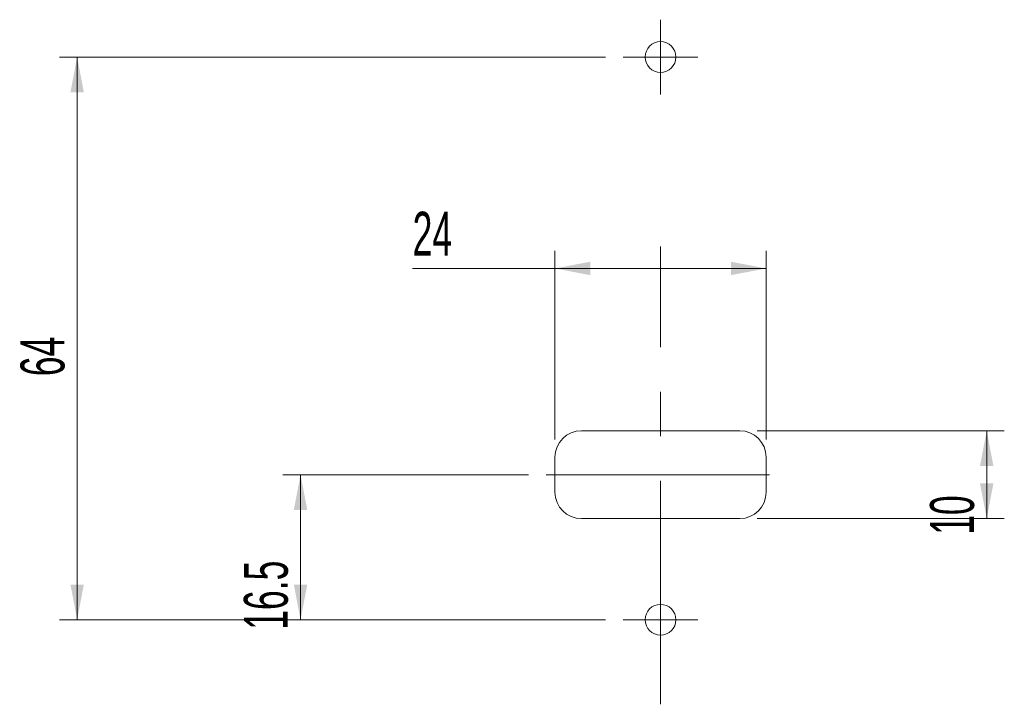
# Model space of a CAD drawing. Header units: millimetres. Extents: x 185.8 to 241.7, y 225.6 to 264.5.
import ezdxf

# ---------------------------------------------------------------- set-up
doc = ezdxf.new("R2010")
doc.units = ezdxf.units.MM
doc.linetypes.add('CENTERX2', pattern=[20.32, 12.7, -2.54, 2.54, -2.54])
doc.styles.add('SLDTEXTSTYLE0', font='TXT', dxfattribs={"width": 0.605})
doc.dimstyles.new('SLDDIMSTYLE0', dxfattribs={"dimtxt": 2.5, "dimasz": 2, "dimexe": 0, "dimexo": 0.0625, "dimtad": 1, "dimlfac": 2, "dimrnd": 1e-09, "dimzin": 12, "dimdsep": 46, "dimtxsty": 'SLDTEXTSTYLE0', "dimsah": 1, "dimcen": 0.09, "dimadec": 0, "dimazin": 3, "dimtfac": 1, "dimtofl": 0, "dimtmove": 0, "dimatfit": 3, "dimfxl": 1, "dimfrac": 2, "dimtolj": 1, "dimtzin": 12, "dimarcsym": 0})
doc.dimstyles.new('SLDDIMSTYLE1', dxfattribs={"dimtxt": 2.5, "dimasz": 2, "dimexe": 0, "dimexo": 0.0625, "dimtad": 1, "dimdec": 1, "dimlfac": 2, "dimrnd": 1e-09, "dimzin": 12, "dimdsep": 46, "dimtxsty": 'SLDTEXTSTYLE0', "dimsah": 1, "dimcen": 0.09, "dimadec": 0, "dimazin": 3, "dimtfac": 1, "dimtdec": 1, "dimtofl": 0, "dimtmove": 0, "dimatfit": 3, "dimfxl": 1, "dimfrac": 2, "dimtolj": 1, "dimtzin": 12, "dimarcsym": 0})

# ---------------------------------------------------------------- blocks, each defined once
blk = doc.blocks.new('_D')
at = {"color": 7, "linetype": 'Continuous', "lineweight": 0}
for p, q in [((216.198, 240.635), (216.198, 251.363)), ((228.198, 240.635), (228.198, 251.363)), ((216.198, 250.363), (208.103, 250.363)), ((216.198, 250.363), (228.198, 250.363))]:
    blk.add_line(p, q, dxfattribs=at)
for points in [[(216.198, 250.363), (218.198, 249.982), (218.198, 250.744)], [(228.198, 250.363), (226.198, 250.744), (226.198, 249.982)]]:
    blk.add_solid(points, dxfattribs=at)
at = {"color": 7, "linetype": 'Continuous', "lineweight": 0, "insert": (208.103, 253.586, -0.2), "char_height": 2.5, "attachment_point": 1, "style": 'SLDTEXTSTYLE0'}
blk.add_mtext('24', dxfattribs=at)
blk = doc.blocks.new('_D_1')
at = {"color": 7, "linetype": 'Continuous', "lineweight": 0}
for p, q in [((219.073, 262.385), (188.035, 262.385)), ((189.035, 262.385), (189.035, 230.385)), ((219.073, 230.385), (188.035, 230.385))]:
    blk.add_line(p, q, dxfattribs=at)
for points in [[(189.035, 262.385), (188.654, 260.385), (189.416, 260.385)], [(189.035, 230.385), (189.416, 232.385), (188.654, 232.385)]]:
    blk.add_solid(points, dxfattribs=at)
at = {"color": 7, "linetype": 'Continuous', "lineweight": 0, "insert": (185.813, 244.233, -0.2), "char_height": 2.5, "attachment_point": 1, "rotation": 90, "style": 'SLDTEXTSTYLE0'}
blk.add_mtext('64', dxfattribs=at)
blk = doc.blocks.new('_D_2')
at = {"color": 7, "linetype": 'Continuous', "lineweight": 0}
for p, q in [((214.698, 238.635), (200.734, 238.635)), ((201.734, 230.385), (201.734, 238.635)), ((219.073, 230.385), (200.734, 230.385))]:
    blk.add_line(p, q, dxfattribs=at)
for points in [[(201.734, 238.635), (201.353, 236.635), (202.115, 236.635)], [(201.734, 230.385), (202.115, 232.385), (201.353, 232.385)]]:
    blk.add_solid(points, dxfattribs=at)
at = {"color": 7, "linetype": 'Continuous', "lineweight": 0, "insert": (198.511, 229.81, -0.2), "char_height": 2.5, "attachment_point": 1, "rotation": 90, "style": 'SLDTEXTSTYLE0'}
blk.add_mtext('16.5', dxfattribs=at)
blk = doc.blocks.new('_D_3')
at = {"color": 7, "linetype": 'Continuous', "lineweight": 0}
for p, q in [((227.698, 241.135), (241.74, 241.135)), ((240.74, 236.135), (240.74, 241.135)), ((227.698, 236.135), (241.74, 236.135))]:
    blk.add_line(p, q, dxfattribs=at)
for points in [[(240.74, 241.135), (240.359, 239.135), (241.121, 239.135)], [(240.74, 236.135), (241.121, 238.135), (240.359, 238.135)]]:
    blk.add_solid(points, dxfattribs=at)
at = {"color": 7, "linetype": 'Continuous', "lineweight": 0, "insert": (237.518, 235.212, -0.2), "char_height": 2.5, "attachment_point": 1, "rotation": 90, "style": 'SLDTEXTSTYLE0'}
blk.add_mtext('10', dxfattribs=at)
blk = doc.blocks.new('SW_CENTERMARKSYMBOL_0')
at = {"color": 0, "linetype": 'Continuous', "lineweight": 0}
for p, q in [((0, 1.25), (0, 2.125)), ((0, 0), (0, 1.25)), ((-1.25, 0), (-2.125, 0)), ((0, 0), (-1.25, 0)), ((0, 0), (0, -1.25)), ((0, 0), (1.25, 0)), ((1.25, 0), (2.125, 0)), ((0, -1.25), (0, -2.125))]:
    blk.add_line(p, q, dxfattribs=at)
blk = doc.blocks.new('SW_CENTERMARKSYMBOL_1')
at = {"color": 0, "linetype": 'Continuous', "lineweight": 0}
for p, q in [((0, 1.25), (0, 2.125)), ((0, 0), (0, 1.25)), ((-1.25, 0), (-2.125, 0)), ((0, 0), (-1.25, 0)), ((0, 0), (0, -1.25)), ((0, 0), (1.25, 0)), ((1.25, 0), (2.125, 0)), ((0, -1.25), (0, -2.125))]:
    blk.add_line(p, q, dxfattribs=at)

msp = doc.modelspace()

# ---------------------------------------------------------------- linework, layer by layer
at = {"color": 7, "linetype": 'CENTERX2', "lineweight": 0}
for p, q in [((222.1983, 225.5755), (222.1983, 251.6021)), ((215.6983, 238.635), (228.6983, 238.635))]:
    msp.add_line(p, q, dxfattribs=at)
at = {"color": 7, "linetype": 'Continuous', "lineweight": 15}
for p, q in [((226.6983, 241.135), (217.6983, 241.135)), ((216.1983, 239.635), (216.1983, 237.635)), ((228.1983, 237.635), (228.1983, 239.635)), ((217.6983, 236.135), (226.6983, 236.135))]:
    msp.add_line(p, q, dxfattribs=at)
for centre in [(222.1983, 262.385), (222.1983, 230.385)]:
    msp.add_circle(centre, 0.875, dxfattribs=at)
for centre, start, end in [((217.6983, 239.635), 90, 180), ((226.6983, 239.635), 0, 90), ((217.6983, 237.635), 180, 270), ((226.6983, 237.635), 270, 0)]:
    msp.add_arc(centre, 1.5, start, end, dxfattribs=at)

# ---------------------------------------------------------------- block references
at = {"color": 7, "linetype": 'Continuous', "lineweight": 0}
for name, p in [('SW_CENTERMARKSYMBOL_0', (222.1983, 262.385)), ('SW_CENTERMARKSYMBOL_1', (222.1983, 230.385))]:
    msp.add_blockref(name, p, dxfattribs=at)

# ---------------------------------------------------------------- dimensions: what is measured, and where the dimension line sits
for base, p1, p2, dimstyle, picture, middle in [((189.0354, 230.385), (220.0733, 262.385), (220.0733, 230.385), 'SLDDIMSTYLE0', '_D_1', (189.0354, 247.2881)), ((240.7405, 241.135), (226.6983, 236.135), (226.6983, 241.135), 'SLDDIMSTYLE0', '_D_3', (240.7405, 238.2676)), ((201.7338, 238.635), (220.0733, 230.385), (215.6983, 238.635), 'SLDDIMSTYLE1', '_D_2', (201.7338, 234.2976))]:
    dim = msp.add_linear_dim(base=base, p1=p1, p2=p2, angle=90, dimstyle=dimstyle, dxfattribs=at)
    dim.commit()
    dim.dimension.update_dxf_attribs({"geometry": picture, "text_midpoint": middle, "dimtype": 160})
dim = msp.add_linear_dim(base=(228.1983, 250.3629), p1=(216.1983, 239.635), p2=(228.1983, 239.635), dimstyle='SLDDIMSTYLE0', dxfattribs=at)
dim.commit()
dim.dimension.update_dxf_attribs({"geometry": '_D', "text_midpoint": (211.1584, 250.3629), "dimtype": 160})

doc.saveas('drawing.dxf')
